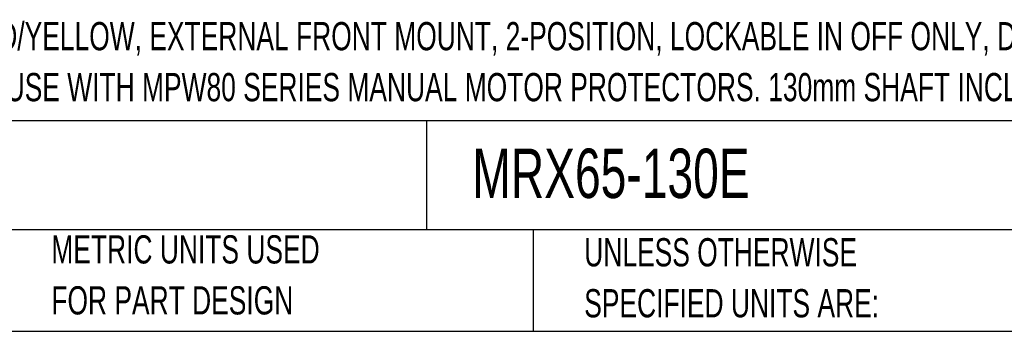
# Model space of a CAD drawing. Header units: millimetres. Extents: x 19 to 819, y 19 to 629.
# Tile 4 of 8: x 376 to 597, y 19 to 89. Entities that reach past the tile are written whole.
import ezdxf

# ---------------------------------------------------------------- set-up
doc = ezdxf.new("R2010")
doc.units = ezdxf.units.MM
doc.header["$LTSCALE"] = 3
doc.layers.add('TEXT', color=140, linetype='Continuous', lineweight=25)
doc.styles.add('SLDTEXTSTYLE0', font='TXT', dxfattribs={"width": 0.7})

# ---------------------------------------------------------------- blocks, each defined once
blk = doc.blocks.new('SW_NOTE_0_1')
at = {"layer": 'TEXT', "color": 0, "char_height": 6.35, "attachment_point": 1, "style": 'SLDTEXTSTYLE0'}
for s, insert in [('SELECTOR, RED/YELLOW, EXTERNAL FRONT MOUNT, 2-POSITION, LOCKABLE IN OFF ONLY, DEFEATABLE, NEMA', (0, 8.19)), ('4/4X, IP65. FOR USE WITH MPW80 SERIES MANUAL MOTOR PROTECTORS. 130mm SHAFT INCLUDED.', (0, -3.28))]:
    blk.add_mtext(s, dxfattribs=dict(at, insert=insert))
blk = doc.blocks.new('SW_NOTE_0_3')
at = {"layer": 'TEXT', "color": 0, "char_height": 6.35, "attachment_point": 1, "style": 'SLDTEXTSTYLE0'}
for s, insert in [('UNLESS OTHERWISE', (0, 8.19)), ('SPECIFIED UNITS ARE:', (0, -3.28))]:
    blk.add_mtext(s, dxfattribs=dict(at, insert=insert))
blk = doc.blocks.new('SW_NOTE_0_7')
at = {"layer": 'TEXT', "color": 0, "char_height": 6.35, "attachment_point": 1, "style": 'SLDTEXTSTYLE0'}
for s, insert in [('METRIC UNITS USED', (0, 8.19)), ('FOR PART DESIGN', (0, -3.28))]:
    blk.add_mtext(s, dxfattribs=dict(at, insert=insert))

msp = doc.modelspace()

# ---------------------------------------------------------------- linework, layer by layer
at = {"layer": 'TEXT'}
for p, q in [((819.15, 66.378), (19.05, 66.378)), ((467.277, 66.378), (467.277, 41.91)), ((819.15, 41.91), (19.05, 41.91)), ((491.341, 41.91), (491.341, 19.05)), ((19.05, 19.05), (819.15, 19.05))]:
    msp.add_line(p, q, dxfattribs=at)

# ---------------------------------------------------------------- block references
for name, p in [('SW_NOTE_0_1', (327.263, 80.452)), ('SW_NOTE_0_7', (382.813, 32.466)), ('SW_NOTE_0_3', (502.824, 31.819))]:
    msp.add_blockref(name, p, dxfattribs=at)

# ---------------------------------------------------------------- texts
at = {"layer": 'TEXT', "insert": (477.623, 60.151), "char_height": 11.1125, "attachment_point": 1, "style": 'SLDTEXTSTYLE0'}
msp.add_mtext('MRX65-130E', dxfattribs=at)

doc.saveas('drawing.dxf')
